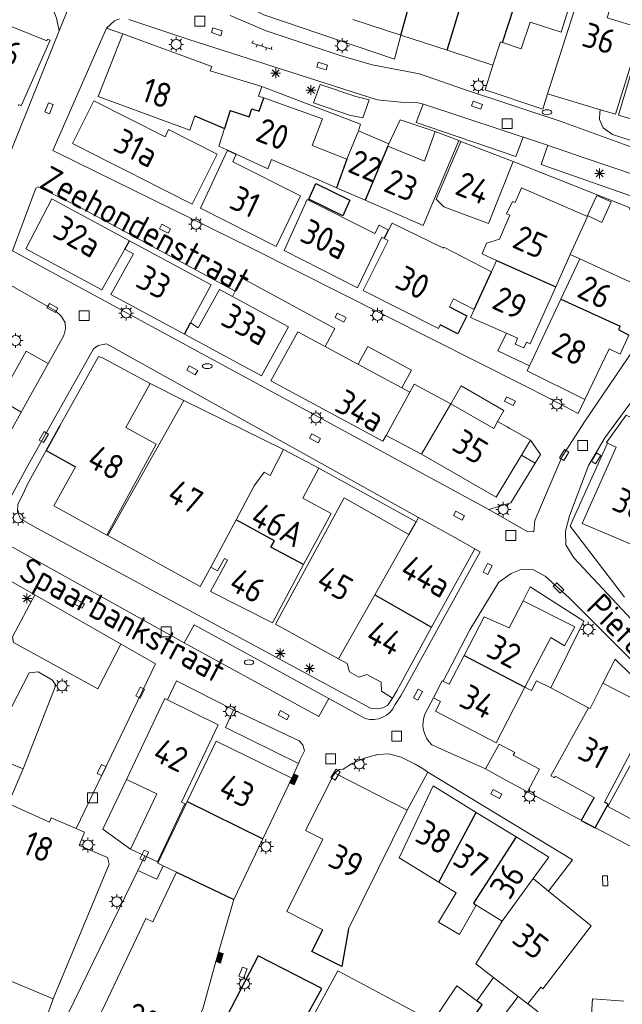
# Model space of a CAD drawing. Extents: x 168769 to 512904, y 516715 to 1559940.
# Tile 55 of 256: x 169092 to 169153, y 519414 to 519513. Entities that reach past the tile are written whole.
import ezdxf

# ---------------------------------------------------------------- set-up
doc = ezdxf.new("R2010")
doc.units = 0
doc.header["$MEASUREMENT"] = 0
doc.layers.get('0').update_dxf_attribs({"linetype": 'CONTINUOUS'})
for name, color, linetype, lineweight in [('B01_HOOFDGEBOUW', 10, 'CONTINUOUS', 0), ('B02_bijgebouw', 12, 'CONTINUOUS', 0), ('B07_scheidingsmuur', 14, 'CONTINUOUS', 25), ('Q04_wegmarkering', 7, 'CONTINUOUS', 0), ('Q21_LANTAARNPAAL', 7, 'CONTINUOUS', 18), ('Q23_kolk', 7, 'CONTINUOUS', 18), ('Q26_BOOM', 7, 'CONTINUOUS', 18), ('Q28_rioolput', 7, 'CONTINUOUS', 18), ('Q92_BRANDKRAAN', 7, 'CONTINUOUS', 0), ('Q96_STRAATKOLK', 7, 'CONTINUOUS', 0), ('S02_symb_open_verh', 7, 'CONTINUOUS', 13), ('V00_kant_verharding', 252, 'CONTINUOUS', 0)]:
    doc.layers.add(name, color=color, linetype=linetype, lineweight=lineweight)
for name, color, linetype in [('B11_dakrand_hoofdgebouw', 20, 'CONTINUOUS'), ('B14_dakrand_bijgebouw', 30, 'CONTINUOUS'), ('Z02_Huisnummer', 253, 'CONTINUOUS'), ('Z06_STRAATNAAM', 7, 'CONTINUOUS')]:
    doc.layers.add(name, color=color, linetype=linetype)
doc.styles.add('ISOCP', font='isocp.shx', dxfattribs={"height": 1.8})

# ---------------------------------------------------------------- blocks, each defined once
blk = doc.blocks.new('Q21')
at = {"color": 0}
for points in [[(-1.5, 0), (-1, 0)], [(-1.06, 1.06), (-0.71, 0.71)], [(0, 1.5), (0, 1)], [(1.06, 1.06), (0.71, 0.71)], [(1.5, 0), (1, 0)], [(-1.06, -1.06), (-0.71, -0.71)], [(0, -1.5), (0, -1)], [(1.06, -1.06), (0.71, -0.71)]]:
    blk.add_lwpolyline(points, dxfattribs=at)
blk.add_circle((0, 0), 1, dxfattribs=at)
blk = doc.blocks.new('Q26')
at = {"color": 0}
for p, q in [((-1, 0), (1, 0)), ((-0.7, 0.7), (0.7, -0.7)), ((0.7, 0.7), (-0.7, -0.7)), ((0, 1), (0, -1))]:
    blk.add_line(p, q, dxfattribs=at)
blk = doc.blocks.new('Q28')
at = {"color": 0}
blk.add_lwpolyline([(1, 1), (1, -1), (-1, -1), (-1, 1)], close=True, dxfattribs=at)
blk = doc.blocks.new('Q23')
at = {"color": 0}
blk.add_lwpolyline([(0.99, -0.5), (-0.99, -0.5), (-0.99, 0.5), (0.99, 0.5), (0.99, -0.5)], dxfattribs=at)
blk = doc.blocks.new('Q96')
for p, q in [((-1, 0.88), (1, 0.88)), ((-1, 0.75), (1, 0.75)), ((-1, 0.63), (1, 0.63)), ((-1, 0.5), (1, 0.5)), ((-1, 0.38), (1, 0.38)), ((-1, 0.25), (1, 0.25)), ((-1, 0.12), (1, 0.12))]:
    blk.add_line(p, q)
at = {"color": 0}
blk.add_lwpolyline([(1, 1), (1, 0), (-1, 0), (-1, 1), (1, 1)], dxfattribs=at)
blk = doc.blocks.new('Q92')
at = {"color": 0}
blk.add_ellipse((0, 0), major_axis=(-0.991, 0), ratio=0.499983, start_param=1.570796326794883, end_param=7.853981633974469, dxfattribs=at)
blk = doc.blocks.new('S026')
for p, q in [((0, 0), (4.4, 0)), ((0.2, 0.5), (0.2, 0)), ((1.2, 0), (1.2, -0.5)), ((2.2, 0.5), (2.2, 0)), ((3.2, 0), (3.2, -0.5)), ((4.2, 0.5), (4.2, 0))]:
    blk.add_line(p, q)

msp = doc.modelspace()

# ---------------------------------------------------------------- linework, layer by layer
at = {"layer": 'B01_HOOFDGEBOUW'}
for points in [[(169147, 519527.655), (169148.842, 519527.046), (169147.386, 519522.565), (169150.038, 519521.72), (169146.986, 519512.102), (169143.89, 519513.104), (169142.968, 519510.41), (169141.088, 519511.062)], [(169145.61, 519505.864), (169149.59, 519518.254), (169152.786, 519517.173), (169151.652, 519513.547), (169155.152, 519512.469), (169152.478, 519503.816)], [(169088.716, 519510.633), (169089.908, 519513.344), (169095.172, 519511.203), (169095.254, 519511.39), (169095.516, 519511.276), (169092.598, 519504.663)], [(169130.835, 519511.788), (169125.996, 519513.354)], [(169158.684, 519501.964), (169152.78, 519503.726), (169155.468, 519512.752)], [(169110.09, 519503.669), (169109.598, 519502.23), (169100.336, 519505.608), (169102.85, 519511.929)], [(169102.85, 519511.929), (169111.792, 519508.641), (169111.644, 519508.208), (169116.828, 519506.619), (169116.496, 519505.652), (169117.028, 519505.462)], [(169135.517, 519510.273), (169130.835, 519511.788)], [(169140.13, 519508.781), (169135.517, 519510.273)], [(169140.13, 519508.781), (169140.88, 519511.134), (169141.088, 519511.062)], [(169117.028, 519505.462), (169122.948, 519503.344)], [(169152.478, 519503.816), (169150.964, 519504.267), (169145.61, 519505.864)], [(169092.598, 519504.663), (169092.342, 519504.814), (169092.282, 519504.675)], [(169104.508, 519497.459), (169109.838, 519494.763), (169112.35, 519499.815), (169107.446, 519502.292), (169107.092, 519501.531), (169099.906, 519505.181), (169097.778, 519500.863), (169100.416, 519499.529)], [(169121.913, 519500.679), (169122.948, 519503.344)], [(169113.384, 519500.202), (169112.504, 519500.609), (169113.075, 519502.394)], [(169126.566, 519502.144), (169125.419, 519499.296)], [(169126.566, 519502.144), (169129.641, 519500.842)], [(169129.548, 519500.621), (169133.216, 519499.09), (169134.318, 519502.069)], [(169134.318, 519502.069), (169136.692, 519501.165)], [(169125.419, 519499.296), (169121.913, 519500.679)], [(169136.692, 519501.165), (169133.108, 519492.603), (169127.238, 519495.164)], [(169129.641, 519500.842), (169129.548, 519500.621)], [(169142.18, 519499.073), (169139.682, 519492.814), (169135.164, 519494.493), (169134.42, 519495.265), (169136.894, 519501.088)], [(169136.894, 519501.088), (169142.18, 519499.073)], [(169100.858, 519499.305), (169100.416, 519499.529)], [(169114.262, 519499.796), (169113.906, 519499.03), (169120.724, 519495.587), (169118.302, 519490.482), (169110.666, 519494.344), (169113.384, 519500.202)], [(169120.854, 519497.948), (169117.83, 519499.267), (169117.442, 519498.327), (169114.262, 519499.796)], [(169100.858, 519499.305), (169102.468, 519498.491)], [(169103.336, 519498.052), (169102.468, 519498.491)], [(169103.336, 519498.052), (169103.738, 519497.848)], [(169104.508, 519497.459), (169103.738, 519497.848)], [(169120.854, 519497.948), (169124.176, 519496.499)], [(169124.368, 519496.415), (169124.176, 519496.499)], [(169127.238, 519495.164), (169124.368, 519496.415)], [(169140.502, 519489.086), (169139.028, 519489.742), (169139.486, 519490.835), (169140.804, 519491.223), (169141.836, 519493.643), (169141.506, 519493.797), (169142.096, 519495.04), (169142.38, 519494.92), (169143.008, 519496.393), (169149.654, 519493.503), (169147.925, 519489.679)], [(169103.05, 519490.231), (169100.738, 519486.126), (169093.052, 519490.269), (169095.684, 519495.292), (169103.52, 519491.063)], [(169129.182, 519491.315), (169128.94, 519491.438), (169126.482, 519486.343), (169119.096, 519490.08), (169121.406, 519495.242), (169128.218, 519491.803), (169128.664, 519492.631), (169129.616, 519492.14)], [(169129.616, 519492.14), (169129.982, 519492.833), (169135.144, 519490.336), (169135.19, 519490.438), (169139.976, 519487.943)], [(169103.52, 519491.063), (169111.73, 519486.631), (169109.666, 519482.809)], [(169134.815, 519482.591), (169134.628, 519482.223), (169127.046, 519486.058), (169129.584, 519491.113), (169129.182, 519491.315)], [(169109.042, 519481.651), (169101.616, 519485.653), (169103.908, 519489.753), (169103.05, 519490.231)], [(169147.925, 519489.679), (169146.458, 519486.435)], [(169148.876, 519489.249), (169147.925, 519489.679)], [(169139.976, 519487.943), (169140.502, 519489.086)], [(169146.958, 519485.177), (169148.876, 519489.249)], [(169148.876, 519489.249), (169156.414, 519485.809)], [(169146.458, 519486.435), (169143.868, 519480.704), (169143.498, 519480.866), (169143.248, 519480.277), (169142.362, 519480.653), (169142.606, 519481.256), (169141.48, 519481.748)], [(169109.666, 519482.809), (169110.444, 519482.303), (169112.582, 519486.171)], [(169119.538, 519482.416), (169113.874, 519485.474), (169112.582, 519486.171)], [(169138.22, 519484.133), (169136.152, 519485.223), (169135.737, 519484.407)], [(169143.796, 519478.463), (169146.958, 519485.177)], [(169141.48, 519481.748), (169137.854, 519483.335), (169138.22, 519484.133)], [(169119.538, 519482.416), (169116.808, 519477.465), (169109.042, 519481.651)], [(169129.367, 519471.466), (169129.04, 519470.872), (169117.748, 519476.958), (169120.474, 519481.91), (169131.764, 519475.815)], [(169143.796, 519478.463), (169140.633, 519479.973), (169141.48, 519481.748)], [(169153.826, 519481.577), (169152.951, 519479.646), (169151.842, 519480.179), (169149.386, 519475.069)], [(169096.478, 519472.428), (169100.391, 519479.404)], [(169106.187, 519470.581), (169103.128, 519472.26), (169105.578, 519476.703), (169100.774, 519479.274), (169100.391, 519479.404)], [(169149.386, 519475.069), (169143.56, 519477.963), (169143.796, 519478.463)], [(169131.764, 519475.815), (169132.206, 519476.617), (169135.874, 519474.648)], [(169131.764, 519475.815), (169129.367, 519471.466)], [(169111.707, 519458.189), (169110.629, 519456.251), (169101.319, 519461.362), (169108.997, 519474.983)], [(169108.997, 519474.983), (169119.037, 519470.029)], [(169132.942, 519469.587), (169135.874, 519474.648)], [(169135.874, 519474.648), (169140.202, 519472.172), (169140.582, 519472.865), (169141.554, 519472.321)], [(169151.662, 519470.69), (169151.561, 519470.735), (169153.567, 519473.502), (169156.058, 519472.337)], [(169141.554, 519472.321), (169141.824, 519472.17)], [(169141.824, 519472.17), (169142.348, 519471.876)], [(169142.348, 519471.876), (169143.922, 519470.994)], [(169106.187, 519470.581), (169102.176, 519463.173)], [(169132.942, 519469.587), (169129.367, 519471.466)], [(169143.922, 519470.994), (169143.011, 519469.483)], [(169149.116, 519462.604), (169152.556, 519470.289), (169151.662, 519470.69)], [(169119.037, 519470.029), (169117.692, 519467.423), (169117.084, 519467.763), (169116.082, 519466.393)], [(169123.835, 519463.607), (169120.973, 519465.147), (169122.598, 519468.167), (169119.037, 519470.029)], [(169140.458, 519465.248), (169132.942, 519469.587)], [(169143.011, 519469.483), (169140.458, 519465.248)], [(169102.176, 519463.173), (169101.214, 519461.412), (169095.873, 519464.373), (169098.063, 519468.293)], [(169158.336, 519467.7), (169154.832, 519460.172), (169149.116, 519462.604)], [(169114.252, 519462.961), (169116.082, 519466.393)], [(169131.661, 519461.468), (169125.13, 519465.157), (169118.232, 519452.434)], [(169111.707, 519458.189), (169114.252, 519462.961)], [(169123.835, 519463.607), (169121.057, 519458.443)], [(169132.642, 519463.204), (169132.399, 519462.767), (169131.661, 519461.468)], [(169136.273, 519461.174), (169132.642, 519463.204)], [(169128.228, 519455.394), (169131.661, 519461.468)], [(169138.31, 519460.036), (169136.273, 519461.174)], [(169133.952, 519452.127), (169138.31, 519460.036)], [(169111.665, 519455.731), (169113.383, 519458.881), (169113.067, 519459.054), (169112.392, 519457.816), (169111.707, 519458.189)], [(169121.057, 519458.443), (169117.91, 519452.596)], [(169117.91, 519452.596), (169111.665, 519455.731)], [(169124.582, 519448.942), (169128.228, 519455.394)], [(169137.232, 519449.278), (169139.256, 519453.195), (169141.756, 519452.061), (169143.162, 519454.793), (169148.368, 519452.167), (169147.346, 519450.267), (169145.948, 519451.103), (169143.35, 519446.104)], [(169118.232, 519452.434), (169124.582, 519448.942)], [(169130.428, 519445.729), (169133.952, 519452.127)], [(169124.582, 519448.942), (169125.444, 519448.467)], [(169134.336, 519443.673), (169134.836, 519444.641), (169134.126, 519445.009), (169135.021, 519446.741), (169135.714, 519446.383), (169137.232, 519449.278)], [(169125.444, 519448.467), (169125.662, 519447.64)], [(169125.662, 519447.64), (169126.616, 519447.115)], [(169126.616, 519447.115), (169127.432, 519447.375)], [(169127.432, 519447.375), (169128.868, 519446.585)], [(169128.868, 519446.585), (169128.896, 519445.68), (169130.02, 519444.988)], [(169143.35, 519446.104), (169140.438, 519440.501)], [(169151.198, 519446.494), (169149.911, 519443.951), (169149.751, 519444.032)], [(169151.198, 519446.494), (169156.31, 519443.872), (169151.355, 519434.513)], [(169107.336, 519444.806), (169107.058, 519444.942), (169103.21, 519436.806)], [(169109.092, 519434.327), (169108.734, 519434.498), (169112.446, 519442.301), (169107.336, 519444.806)], [(169130.02, 519444.988), (169130.428, 519445.729)], [(169150.317, 519434.985), (169146.41, 519437.117), (169146.334, 519436.976), (169145.964, 519437.174), (169149.751, 519444.032)], [(169134.336, 519443.673), (169140.438, 519440.501)], [(169155.936, 519441.828), (169151.694, 519434.064), (169155.76, 519431.891), (169155.854, 519432.067)], [(169109.332, 519434.564), (169112.228, 519440.655), (169119.854, 519436.917)], [(169119.854, 519436.917), (169116.944, 519430.819)], [(169122.978, 519421.662), (169119.378, 519423.505), (169122.992, 519430.766), (169121.236, 519431.665), (169124.066, 519437.221)], [(169124.066, 519437.221), (169124.209, 519437.416)], [(169124.209, 519437.416), (169131.48, 519433.715)], [(169103.21, 519436.806), (169106.26, 519435.355)], [(169134.668, 519426.459), (169130.682, 519428.904), (169134.102, 519436.16), (169138.45, 519433.476)], [(169106.26, 519435.355), (169103.61, 519429.786)], [(169090.857, 519434.589), (169095.434, 519432.5)], [(169105.047, 519429.102), (169106.32, 519428.497), (169109.092, 519434.327)], [(169106.378, 519428.35), (169109.196, 519434.278)], [(169109.092, 519434.327), (169109.196, 519434.278)], [(169109.196, 519434.278), (169109.332, 519434.564)], [(169095.434, 519432.5), (169095.624, 519432.944), (169098.139, 519431.854)], [(169131.48, 519433.715), (169125.56, 519421.747)], [(169138.45, 519433.476), (169142.454, 519431.003)], [(169098.139, 519431.854), (169098.96, 519431.498), (169098.422, 519430.137), (169101.296, 519428.932), (169101.458, 519428.262), (169095.816, 519414.689)], [(169142.454, 519431.003), (169145.75, 519428.968), (169144.179, 519426.81)], [(169116.944, 519430.819), (169114.028, 519424.709)], [(169103.61, 519429.786), (169105.047, 519429.102)], [(169105.15, 519422.804), (169105.873, 519422.461), (169108.251, 519427.459), (169106.897, 519428.103)], [(169106.897, 519428.103), (169106.378, 519428.35)], [(169138.452, 519424.139), (169136.744, 519421.17), (169134.632, 519422.414), (169136.412, 519425.39), (169134.668, 519426.459)], [(169144.179, 519426.81), (169141.066, 519422.536)], [(169145.731, 519425.551), (169144.179, 519426.81)], [(169143.639, 519414.197), (169144.937, 519415.885), (169145.159, 519415.714), (169150.035, 519422.057), (169145.731, 519425.551)], [(169114.028, 519424.709), (169112.2, 519418.445)], [(169141.066, 519422.536), (169138.452, 519424.139)], [(169096.26, 519404.039), (169105.15, 519422.804)], [(169141.066, 519422.536), (169138.415, 519418.212), (169140.173, 519416.861)], [(169095.816, 519414.689), (169084.558, 519419.382)], [(169096.18, 519403.87), (169102.155, 519401.047), (169102.533, 519401.852), (169104.806, 519400.792), (169110.899, 519413.681), (169112.2, 519418.445)], [(169133.948, 519408.796), (169130.066, 519401.563), (169119.02, 519407.46), (169124.51, 519417.505)], [(169124.51, 519417.505), (169134.072, 519412.42), (169136.498, 519416.012), (169138.52, 519414.494)], [(169138.52, 519414.494), (169140.173, 519416.861)], [(169140.173, 519416.861), (169142.672, 519414.94)], [(169142.672, 519414.94), (169141.39, 519413.264), (169143.404, 519411.714), (169144.7, 519413.382)], [(169142.672, 519414.94), (169143.639, 519414.197)], [(169145.421, 519401.847), (169145.728, 519407.111), (169149.648, 519406.856), (169150.15, 519414.694), (169152.963, 519414.497)], [(169152.963, 519414.497), (169153.333, 519414.471)]]:
    msp.add_lwpolyline(points, dxfattribs=at)
at = {"layer": 'B02_bijgebouw'}
for points in [[(169151.084, 519492.918), (169149.652, 519493.605), (169150.582, 519495.629), (169152.039, 519495.006), (169151.084, 519492.918)], [(169143.922, 519470.994), (169144.924, 519469.556), (169144.374, 519468.661), (169143.011, 519469.483)], [(169141.126, 519436.912), (169139.394, 519437.876), (169140.752, 519440.338)], [(169140.752, 519440.338), (169142.322, 519439.514), (169142.18, 519439.249), (169144.826, 519437.835)], [(169089.892, 519435.05), (169091.325, 519438.474), (169092.812, 519437.875), (169091.307, 519434.4)], [(169144.826, 519437.835), (169143.598, 519435.536)], [(169143.598, 519435.536), (169141.126, 519436.912)], [(169106.897, 519428.103), (169106.248, 519426.74), (169104.352, 519427.642), (169105.047, 519429.102)], [(169106.32, 519428.497), (169106.424, 519428.447)]]:
    msp.add_lwpolyline(points, dxfattribs=at)
at = {"layer": 'B07_scheidingsmuur'}
for points in [[(169135.517, 519510.273), (169139.232, 519522.56)], [(169141.088, 519511.062), (169144.518, 519521.573), (169144.274, 519521.649)], [(169130.835, 519511.788), (169133.154, 519520.15)], [(169113.654, 519504.206), (169115.573, 519503.575), (169115.85, 519504.384), (169116.559, 519504.129), (169117.028, 519505.462)], [(169113.654, 519504.206), (169113.075, 519502.394)], [(169129.548, 519500.621), (169127.238, 519495.164)], [(169113.384, 519500.202), (169114.262, 519499.796)], [(169125.419, 519499.296), (169124.368, 519496.415)], [(169129.182, 519491.315), (169129.616, 519492.14)], [(169103.05, 519490.231), (169103.52, 519491.063)], [(169140.502, 519489.086), (169146.458, 519486.435)], [(169138.22, 519484.133), (169139.976, 519487.943)], [(169146.958, 519485.177), (169152.95, 519482.481), (169152.778, 519482.124)], [(169109.042, 519481.651), (169109.666, 519482.809)], [(169152.778, 519482.124), (169153.826, 519481.577)], [(169121.057, 519458.443), (169117.757, 519460.202), (169118.108, 519460.85), (169114.252, 519462.961)], [(169128.228, 519455.394), (169133.952, 519452.127)], [(169137.232, 519449.278), (169143.35, 519446.104)], [(169109.332, 519434.564), (169116.944, 519430.819)], [(169134.668, 519426.459), (169138.45, 519433.476)], [(169142.454, 519431.003), (169138.153, 519424.322), (169138.452, 519424.139)], [(169108.251, 519427.459), (169114.028, 519424.709)], [(169135.469, 519411.631), (169135.488, 519411.666), (169136.827, 519410.954), (169139.037, 519414.106), (169138.52, 519414.494)]]:
    msp.add_lwpolyline(points, dxfattribs=at)
at = {"layer": 'B11_dakrand_hoofdgebouw'}
msp.add_lwpolyline([(169110.09, 519503.669), (169113.075, 519502.394)], dxfattribs=at)
at = {"layer": 'B11_dakrand_hoofdgebouw', "flags": 128}
for points in [[(169135.737, 519484.407), (169137.501, 519483.516), (169136.586, 519481.7), (169134.815, 519482.591)], [(169096.478, 519472.428), (169095.102, 519469.946), (169098.063, 519468.293)], [(169150.317, 519434.985), (169149.033, 519432.665), (169150.426, 519431.941), (169151.723, 519434.3), (169151.355, 519434.513)], [(169125.56, 519421.747), (169124.888, 519417.938), (169121.882, 519419.46), (169122.978, 519421.662)], [(169121.282, 519412.827), (169122.898, 519415.734), (169116.469, 519419.031), (169112.354, 519411.075)]]:
    msp.add_lwpolyline(points, dxfattribs=at)
at = {"layer": 'B14_dakrand_bijgebouw'}
msp.add_lwpolyline([(169122.28, 519496.831), (169125.705, 519495.164), (169125.016, 519493.597), (169121.582, 519495.276), (169122.28, 519496.831)], dxfattribs=at)
at = {"layer": 'Q04_wegmarkering'}
for points in [[(169122.714, 519506.803), (169126.301, 519505.605), (169127.667, 519505.27), (169127.018, 519503.46), (169125.69, 519503.725), (169122.063, 519504.956), (169122.714, 519506.803)], [(169133.097, 519504.853), (169132.38, 519502.977), (169142.432, 519499.579), (169143.177, 519501.528)], [(169144.971, 519498.768), (169145.653, 519500.703)], [(169160.811, 519493.491), (169159.671, 519491.623), (169158.717, 519492.56), (169156.114, 519494.872), (169144.971, 519498.768)], [(169114.856, 519487.293), (169114.159, 519486.002)], [(169114.856, 519487.293), (169124.2, 519482.249), (169123.218, 519480.429)], [(169092.589, 519473.792), (169090.364, 519475.117), (169093.098, 519479.939), (169095.307, 519478.694)], [(169127.512, 519480.426), (169126.544, 519478.633)], [(169127.512, 519480.426), (169131.929, 519478.041), (169130.961, 519476.248)], [(169135.874, 519474.648), (169136.927, 519476.465), (169141.225, 519473.975)], [(169140.582, 519472.865), (169141.225, 519473.975)], [(169093.962, 519455.391), (169091.729, 519451.18), (169091.83, 519450.604), (169100.325, 519445.923), (169102.65, 519450.426)], [(169123.593, 519444.944), (169110.02, 519452.367), (169109.003, 519450.578)]]:
    msp.add_lwpolyline(points, dxfattribs=at)
at = {"layer": 'V00_kant_verharding'}
for points in [[(169096.434, 519512.223), (169097.171, 519514.051), (169096.989, 519514.853), (169096.351, 519515.651), (169077.908, 519521.79), (169074.292, 519522.71)], [(169073.562, 519521.254), (169083.526, 519516.156), (169084.544, 519518.486), (169095.664, 519514.811), (169096.152, 519513.494), (169096.434, 519512.223)], [(169115.608, 519516.764), (169115.577, 519515.735), (169115.871, 519514.907), (169116.236, 519514.23), (169117.06, 519513.841), (169130.197, 519509.364), (169130.835, 519511.788)], [(169102.503, 519513.452), (169101.995, 519513.245), (169101.2, 519512.498)], [(169154.797, 519497.593), (169149.133, 519499.499), (169147.685, 519500), (169145.138, 519500.881), (169133.117, 519504.849), (169132.593, 519504.969), (169131.2, 519505.019), (169128.471, 519505.267), (169109.399, 519511.39), (169103.429, 519513.36)], [(169113.655, 519513.765), (169117.281, 519512.211), (169124.741, 519509.736), (169127.946, 519508.784), (169132.734, 519507.883), (169137.148, 519506.344), (169146.999, 519503.086), (169155.509, 519500)], [(169091.507, 519500), (169096.434, 519512.223)], [(169101.2, 519512.498), (169095.793, 519500.158), (169096.114, 519500), (169115.672, 519490.384), (169143.214, 519476.521), (169143.796, 519476.221)], [(169102.85, 519511.929), (169101.2, 519512.498)], [(169140.13, 519508.781), (169139.335, 519506.267), (169145.153, 519504.326), (169145.61, 519505.864)], [(169126.566, 519502.144), (169126.786, 519502.808), (169116.828, 519506.619)], [(169150.902, 519504.059), (169150.881, 519503.278), (169151.237, 519502.469), (169152.17, 519501.778), (169157.716, 519500), (169166.627, 519497.143), (169167.216, 519496.959)], [(169150.902, 519504.059), (169150.964, 519504.267)], [(169129.641, 519500.842), (169130.764, 519503.27), (169134.318, 519502.069)], [(169136.692, 519501.165), (169136.894, 519501.088)], [(169051.105, 519460.655), (169051.596, 519461.58), (169052.3, 519462.142), (169053.231, 519462.276), (169054.216, 519462.017), (169064.471, 519456.841), (169066.644, 519456.104), (169067.572, 519455.835), (169068.587, 519455.642), (169069.659, 519455.648), (169075.628, 519457.24), (169082.086, 519459.14), (169083.875, 519460.03), (169084.661, 519460.58), (169085.762, 519461.473), (169087.506, 519464.4), (169091.385, 519471.62), (169096.887, 519481.543), (169097.066, 519482.21), (169097.039, 519482.856), (169096.636, 519483.493), (169096.055, 519484.008), (169078.311, 519494.112), (169069.755, 519498.616)], [(169142.18, 519499.073), (169153.858, 519494.412), (169156.894, 519486.873), (169156.414, 519485.809)], [(169091.716, 519490.074), (169094.08, 519496.384), (169094.311, 519496.52), (169098.293, 519494.566)], [(169114.159, 519486.002), (169098.293, 519494.566)], [(169143.587, 519461.776), (169144.256, 519461.753), (169144.341, 519462.902), (169146.088, 519466.982), (169147.118, 519469.326), (169149.434, 519472.937), (169153.679, 519479.208), (169158.494, 519486.532), (169161.255, 519490.691), (169162.635, 519492.36), (169164.019, 519493.463), (169165.731, 519494.21), (169167.189, 519494.6), (169169.407, 519494.561), (169171.384, 519494.162), (169178.77, 519491.822), (169191.288, 519487.624), (169199.708, 519484.726), (169209.982, 519480.45), (169231.988, 519470.991), (169243.879, 519466.087), (169263.696, 519458.364), (169283.825, 519451.589)], [(169212.855, 519475.65), (169205.243, 519478.937), (169196.975, 519482.493), (169189.885, 519485.003), (169180.302, 519488.114), (169170.461, 519491.163), (169168.241, 519491.526), (169167.017, 519491.322), (169166.141, 519490.852), (169161.387, 519485.533), (169155.5, 519476.802), (169151.389, 519471.235), (169149.771, 519468.425), (169147.848, 519463.368), (169147.447, 519461.802), (169147.47, 519460.433), (169148.263, 519459.142), (169155.991, 519450.863), (169169.691, 519436.744)], [(169091.716, 519490.074), (169139.709, 519464.006)], [(169114.159, 519486.002), (169113.874, 519485.474)], [(169101.198, 519480.686), (169100.342, 519480.512), (169099.881, 519480.193), (169093.185, 519468.284), (169089.644, 519461.783), (169089.564, 519461.465), (169089.692, 519461.301)], [(169132.642, 519463.204), (169101.198, 519480.686)], [(169105.578, 519476.703), (169108.997, 519474.983)], [(169143.796, 519476.221), (169146.166, 519474.998)], [(169146.166, 519474.998), (169148.718, 519473.68), (169149.386, 519475.069)], [(169093.24, 519466.539), (169096.478, 519472.428)], [(169151.662, 519470.69), (169148.203, 519463.013), (169147.897, 519462.328), (169153.387, 519455.16)], [(169144.374, 519468.661), (169141.915, 519464.662), (169139.709, 519464.006)], [(169132.399, 519462.767), (169122.598, 519468.167)], [(169093.24, 519466.539), (169092.775, 519465.525), (169092.267, 519464.541), (169092.237, 519463.806), (169092.542, 519463.067), (169094.235, 519462.095), (169127.802, 519443.965), (169128.457, 519443.9), (169129.032, 519444.012), (169129.509, 519444.256), (169130.02, 519444.988)], [(169139.709, 519464.006), (169143.587, 519461.776)], [(169089.692, 519461.301), (169109.003, 519450.578)], [(169138.835, 519459.747), (169130.832, 519445.22)], [(169138.31, 519460.036), (169138.835, 519459.747)], [(169055.184, 519457.791), (169062.199, 519454.731), (169064.533, 519453.773), (169066.126, 519453.133), (169067.006, 519452.955), (169068.231, 519453.016), (169071.192, 519453.495), (169074.543, 519454.398), (169081.531, 519456.259), (169084.648, 519457.254), (169086.4, 519457.985), (169087.095, 519458.451), (169087.84, 519458.89), (169106.132, 519448.436)], [(169165.804, 519436.863), (169154.941, 519447.98), (169147.795, 519455.115), (169145.401, 519457.277), (169144.218, 519457.909), (169142.961, 519457.947), (169141.948, 519457.557), (169140.72, 519456.679), (169137.787, 519451.877)], [(169143.162, 519454.793), (169143.883, 519456.222), (169149.281, 519452.763), (169145.95, 519446.016)], [(169135.11, 519446.695), (169137.787, 519451.877)], [(169127.251, 519442.95), (169123.593, 519444.944), (169122.602, 519443.13), (169109.003, 519450.578)], [(169151.198, 519446.494), (169152.448, 519448.932)], [(169152.448, 519448.932), (169162.504, 519439.039)], [(169098.139, 519431.854), (169106.132, 519448.436)], [(169084.28, 519437.633), (169084.621, 519438.523), (169087.99, 519437.108), (169093.404, 519447.546), (169094.319, 519447.655), (169095.762, 519446.819), (169096.083, 519446.312), (169092.812, 519437.875)], [(169107.336, 519444.806), (169108.229, 519446.748), (169114, 519443.83)], [(169143.35, 519446.104), (169144.01, 519445.762), (169144.526, 519446.746), (169145.95, 519446.016), (169149.751, 519444.032)], [(169130.282, 519444.335), (169130.832, 519445.22)], [(169134.126, 519445.009), (169133.293, 519443.447)], [(169114, 519443.83), (169113.188, 519442.05), (169120.545, 519438.412)], [(169114, 519443.83), (169120.604, 519440.682), (169120.987, 519440.281), (169121.142, 519439.679)], [(169133.974, 519440.289), (169139.394, 519437.876)], [(169121.142, 519439.679), (169120.684, 519438.757)], [(169125.053, 519437.849), (169125.882, 519438.377), (169127.137, 519438.955), (169128.529, 519439.306), (169129.654, 519439.389), (169130.879, 519439.055), (169132.284, 519438.326)], [(169120.545, 519438.412), (169119.854, 519436.917)], [(169120.684, 519438.757), (169120.545, 519438.412)], [(169124.209, 519437.416), (169124.455, 519437.676), (169124.658, 519437.79), (169125.053, 519437.849)], [(169132.284, 519438.326), (169133.113, 519437.88)], [(169133.113, 519437.88), (169133.582, 519437.539)], [(169131.48, 519433.715), (169133.582, 519437.539)], [(169133.582, 519437.539), (169148.155, 519428.695), (169145.731, 519425.551)], [(169103.21, 519436.806), (169100.837, 519431.788)], [(169143.598, 519435.536), (169155.112, 519429.48)], [(169100.837, 519431.788), (169103.61, 519429.786)], [(169093.503, 519405.364), (169104.352, 519427.642)], [(169095.162, 519412.829), (169095.816, 519414.689)], [(169143.639, 519414.197), (169144.7, 519413.382)]]:
    msp.add_lwpolyline(points, dxfattribs=at)
for points in [[(169130.282, 519444.335, -0.379625), (169127.251, 519442.95)], [(169133.293, 519443.447, 0.315772), (169133.974, 519440.289)]]:
    msp.add_lwpolyline(points, format="xyb", dxfattribs=at)

# ---------------------------------------------------------------- block references
at = {"layer": 'Q21_LANTAARNPAAL', "xscale": 0.5, "yscale": 0.5}
for p in [(169108.214, 519510.857), (169124.934, 519510.726), (169138.659, 519506.703), (169110.215, 519492.74), (169103.176, 519483.796), (169128.498, 519483.557), (169092.032, 519481.03), (169146.574, 519474.623), (169122.295, 519473.227), (169141.165, 519464.009), (169092.292, 519463.146), (169149.718, 519451.918), (169096.715, 519446.228), (169113.693, 519443.661), (169126.665, 519438.356), (169143.817, 519435.097), (169099.314, 519430.197), (169117.259, 519430.029), (169102.228, 519424.486), (169115.09, 519416.215)]:
    msp.add_blockref('Q21', p, dxfattribs=at)
at = {"layer": 'Q23_kolk'}
for p, xscale, yscale, rotation in [((169112.312, 519512.128), 0.5, 0.5, 342.0009592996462), ((169122.927, 519508.676), 0.4999999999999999, 0.4999999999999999, 343.2677536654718), ((169095.394, 519504.428), 0.5, 0.5, 67.40664399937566), ((169138.518, 519504.741), 0.5, 0.5, 340.7750025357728), ((169107.086, 519492.284), 0.4999999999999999, 0.4999999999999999, 333.1265991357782), ((169095.744, 519484.308), 0.5, 0.5, 150.7947720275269), ((169124.775, 519483.331), 0.4999999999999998, 0.4999999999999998, 153.1265991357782), ((169109.829, 519478.012), 0.5, 0.5, 331.0457972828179), ((169141.834, 519474.921), 0.4999999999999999, 0.4999999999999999, 153.7624597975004), ((169094.866, 519471.291), 0.5, 0.5, 59.46458753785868), ((169122.193, 519471.175), 0.4999999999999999, 0.4999999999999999, 150.9872420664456), ((169147.299, 519469.482), 0.5, 0.5, 238.8072683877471), ((169150.519, 519469.167), 0.5, 0.5, 57.49247557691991), ((169136.703, 519463.378), 0.4999999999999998, 0.4999999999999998, 152.7992113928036), ((169139.594, 519458.015), 0.4999999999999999, 0.4999999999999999, 243.7624597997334), ((169146.736, 519456.085), 0.5, 0.5, 313.8731151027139), ((169098.427, 519454.522), 0.5, 0.5, 331.3929773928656), ((169104.584, 519445.554), 0.5, 0.5, 243.5698075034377), ((169132.581, 519445.346), 0.5, 0.5, 61.14202905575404), ((169119.046, 519443.276), 0.5000000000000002, 0.5000000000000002, 151.3929773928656), ((169100.707, 519437.745), 0.4999999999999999, 0.4999999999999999, 63.51203694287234), ((169124.277, 519437.272), 0.5, 0.5, 238.1864393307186), ((169140.472, 519435.342), 0.5, 0.5, 331.1797673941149), ((169104.993, 519429.128), 0.4999999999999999, 0.4999999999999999, 244.4755246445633), ((169151.432, 519426.586), 0.4999999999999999, 0.4999999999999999, 270.9907305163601), ((169114.946, 519417.345), 0.5, 0.5, 68.75841420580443)]:
    msp.add_blockref('Q23', p, dxfattribs=dict(at, xscale=xscale, yscale=yscale, rotation=rotation))
at = {"layer": 'Q26_BOOM', "xscale": 0.5, "yscale": 0.5}
for p in [(169118.24, 519507.962), (169121.79, 519506.247), (169150.88, 519497.86), (169093.179, 519455.032), (169118.696, 519449.495), (169121.655, 519447.983)]:
    msp.add_blockref('Q26', p, dxfattribs=at)
at = {"layer": 'Q28_rioolput', "xscale": 0.5, "yscale": 0.5}
for p in [(169110.593, 519513.213), (169141.571, 519502.872), (169098.931, 519483.529), (169149.167, 519470.459), (169141.932, 519461.391), (169107.196, 519451.685), (169130.428, 519441.168), (169123.78, 519438.864), (169099.794, 519434.941)]:
    msp.add_blockref('Q28', p, dxfattribs=at)
at = {"layer": 'Q92_BRANDKRAAN', "xscale": 0.5, "yscale": 0.5}
for p in [(169145.583, 519504.027), (169111.342, 519478.442), (169115.554, 519448.597)]:
    msp.add_blockref('Q92', p, dxfattribs=at)
at = {"layer": 'Q96_STRAATKOLK'}
for p, xscale, yscale, rotation in [((169119.854, 519436.917), 0.5, 0.5, 244.8997975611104), ((169112.34, 519418.925), 0.4999999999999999, 0.4999999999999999, 253.7587491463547)]:
    msp.add_blockref('Q96', p, dxfattribs=dict(at, xscale=xscale, yscale=yscale, rotation=rotation))
at = {"layer": 'S02_symb_open_verh', "xscale": 0.5, "yscale": 0.5, "rotation": 341.9153196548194}
msp.add_blockref('S026', (169115.789, 519511.017), dxfattribs=at)

# ---------------------------------------------------------------- texts
at = {"layer": 'Z02_Huisnummer', "style": 'ISOCP'}
for s, rotation, p in [('36', 342.8275, (169148.941, 519510.746)), ('16', 336.19043, (169089.378, 519509.615)), ('18', 341.12423, (169104.529, 519505.239)), ('20', 338.79781, (169116.064, 519501.223)), ('31a', 333.56211, (169101.705, 519500.256)), ('22', 337.0566, (169125.361, 519498.072)), ('23', 337.28612, (169128.964, 519496.131)), ('24', 338.2428, (169136.161, 519495.823)), ('31', 334.61861, (169113.41, 519494.451)), ('32a', 330.61111, (169095.61, 519491.564)), ('30a', 334.24577, (169120.517, 519491.123)), ('25', 335.66659, (169141.926, 519490.479)), ('33', 331.62956, (169103.974, 519486.545)), ('30', 333.06943, (169130.104, 519486.455)), ('26', 333.44637, (169148.444, 519485.502)), ('29', 335.68045, (169139.871, 519484.333)), ('33a', 331.12749, (169112.552, 519482.694)), ('28', 334.32984, (169145.844, 519479.773)), ('34a', 331.16699, (169124.027, 519474.031)), ('35', 328.91615, (169135.838, 519470.083)), ('48', 331.53881, (169099.066, 519468.438)), ('47', 331.51327, (169107.136, 519464.96)), ('36', 335.0398, (169151.952, 519464.064)), ('46A', 331.71752, (169115.522, 519462.615)), ('44a', 331.15415, (169130.613, 519457.379)), ('46', 331.51416, (169113.353, 519456.018)), ('45', 330.52938, (169122.158, 519456.279)), ('44', 331.15415, (169127.146, 519450.768)), ('32', 332.53892, (169139.308, 519449.299)), ('34', 332.53813, (169136.559, 519444.279)), ('31', 332.10245, (169148.512, 519439.008)), ('42', 334.55889, (169105.684, 519438.808)), ('43', 334.48717, (169112.328, 519435.227)), ('38', 331.67636, (169132.128, 519430.658)), ('18', 337.42841, (169092.546, 519429.41)), ('39', 333.67881, (169123.336, 519428.164)), ('37', 327.22795, (169135.932, 519428.377)), ('36', 58.30695, (169141.812, 519424.547)), ('35', 322.44975, (169141.899, 519420.469)), ('20', 335.10679, (169102.895, 519412.196))]:
    msp.add_text(s, height=2.5, rotation=rotation, dxfattribs=at).set_placement(p)
at = {"layer": 'Z06_STRAATNAAM', "style": 'ISOCP'}
for s, rotation, p in [('Zeehondenstraat', 332.08722, (169094.311, 519496.52)), ('Spaarbankstraat', 332.02455, (169092.187, 519457.096)), ('Pieter Brouwerstraat', 314.79771, (169149.393, 519453.984))]:
    msp.add_text(s, height=2.5, rotation=rotation, dxfattribs=at).set_placement(p)

doc.saveas('drawing.dxf')
